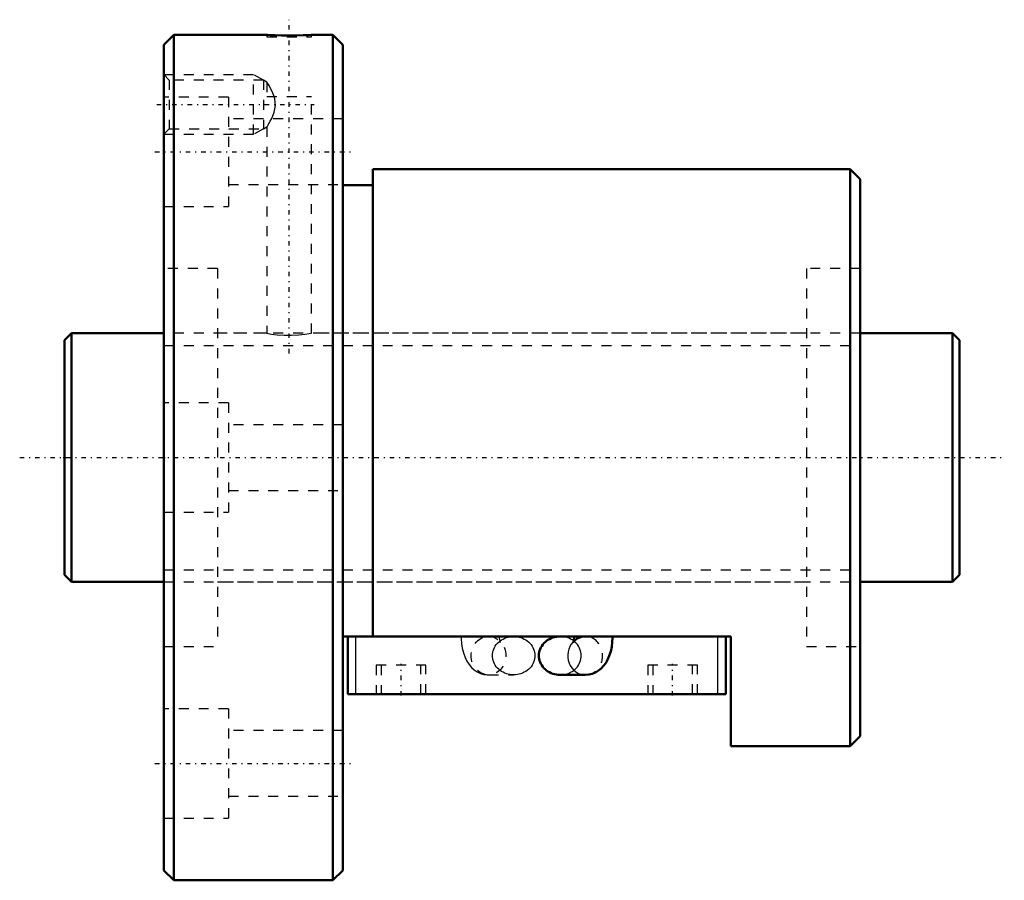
# Model space of a CAD drawing. Header units: millimetres. Extents: x -4.5 to 94.5, y -42.5 to 44.
import ezdxf

# ---------------------------------------------------------------- set-up
doc = ezdxf.new("R2010")
doc.units = ezdxf.units.MM
doc.linetypes.add('Center', pattern=[1.5, 0.45, -0.5, 0.05, -0.5])
doc.linetypes.add('Dashed', pattern=[2, 1, -1])
for name, color, linetype, lineweight in [('2d ConnectionPoints', 7, 'Continuous', 50), ('AM_0', 7, 'Continuous', 50), ('AM_4', 3, 'Continuous', 25), ('AM_5', 3, 'Continuous', 25), ('AM_7', 7, 'Center', 25), ('AM_9', 6, 'Dashed', 25)]:
    doc.layers.add(name, color=color, linetype=linetype, lineweight=lineweight)

# ---------------------------------------------------------------- blocks, each defined once
blk = doc.blocks.new('1_BNF_2510A_2_5RR_Nut_0_in_BNF2510V_2_5RRG1_90LC0_000_rev_4')
at = {"layer": 'AM_0'}
for p, q in [((11, 42.5), (10, 41.5)), ((11, 42.5), (11, -42.5)), ((20.35, 42.5), (11, 42.5)), ((27, 42.5), (24.822, 42.5)), ((27, 42.5), (27, -42.5)), ((28, 41.5), (27, 42.5)), ((10, 41.5), (10, -41.5)), ((28, 41.5), (28, -41.5)), ((79, 29), (31, 29)), ((31, 29), (31, -17.98)), ((79, 29), (79, -29)), ((80, 28), (79, 29)), ((80, 28), (80, -28)), ((31, 27.4), (28, 27.4)), ((67, -17.98), (28, -17.98)), ((28.5, -23.78), (28.5, -17.98)), ((51.245, -17.981), (49.832, -17.981)), ((66.5, -23.78), (66.5, -17.98)), ((67, -29), (67, -17.98)), ((49.832, -21.846), (52.36, -21.846)), ((66.5, -23.78), (28.5, -23.78)), ((79, -29), (80, -28)), ((67, -29), (79, -29)), ((10, -41.5), (11, -42.5)), ((27, -42.5), (28, -41.5)), ((11, -42.5), (27, -42.5))]:
    blk.add_line(p, q, dxfattribs=at)
for points in [[(24.85, 42.5), (24.791, 42.497), (24.498, 42.483), (23.991, 42.463), (23.327, 42.447), (22.581, 42.44), (21.838, 42.447), (21.181, 42.464), (20.683, 42.484), (20.401, 42.497), (20.35, 42.5)], [(49.832, -17.981), (49.646, -17.988), (49.461, -18.01), (49.28, -18.047), (49.102, -18.098), (48.93, -18.162), (48.765, -18.24), (48.609, -18.33), (48.461, -18.433), (48.324, -18.547), (48.198, -18.671), (48.085, -18.805), (47.985, -18.947), (47.899, -19.097), (47.828, -19.252), (47.772, -19.413), (47.732, -19.578), (47.708, -19.745), (47.699, -19.913)], [(51.245, -17.98), (51.243, -18.084), (51.227, -18.278), (51.201, -18.441), (51.177, -18.54), (51.16, -18.59), (51.157, -18.596)], [(51.157, -18.596), (51.16, -18.59), (51.189, -18.542), (51.258, -18.452), (51.382, -18.33), (51.568, -18.197), (51.807, -18.081), (51.989, -18.025)], [(52.36, -21.846), (52.715, -21.818), (53.068, -21.733), (53.394, -21.599), (53.693, -21.422), (53.963, -21.205), (54.206, -20.951), (54.423, -20.658), (54.616, -20.321), (54.785, -19.931), (54.923, -19.492), (55.023, -19.029), (55.084, -18.559), (55.108, -18.115), (55.11, -17.98)], [(47.699, -19.913), (47.708, -20.082), (47.732, -20.249), (47.772, -20.413), (47.828, -20.574), (47.899, -20.73), (47.985, -20.88), (48.085, -21.022), (48.198, -21.155), (48.324, -21.28), (48.461, -21.394), (48.609, -21.496), (48.765, -21.587), (48.93, -21.665), (49.102, -21.729), (49.28, -21.78), (49.461, -21.816), (49.646, -21.838), (49.832, -21.846)]]:
    blk.add_lwpolyline(points, dxfattribs=at)
at = {"layer": 'AM_4'}
for p, q in [((29.3, -23.78), (29.3, -17.98)), ((65.7, -23.78), (65.7, -17.98))]:
    blk.add_line(p, q, dxfattribs=at)
blk.add_ellipse((52.36, -19.913), major_axis=(0, 1.932), ratio=0.906308, start_param=0.785604, end_param=3.144457, dxfattribs=at)
at = {"layer": 'AM_5', "linetype": 'Dashed'}
for p, q in [((10, 38.5), (19, 38.5)), ((19, 32.5), (19, 38.5)), ((20, 37.959), (19, 38.5)), ((20, 33.041), (19, 32.5)), ((10, 32.5), (19, 32.5))]:
    blk.add_line(p, q, dxfattribs=at)
at = {"layer": 'AM_7'}
for p, q in [((22.6, 10.475), (22.6, 44.025)), ((9.28, 35.5), (25.12, 35.5)), ((9.1, 30.744), (28.9, 30.744)), ((33.85, -23.925), (33.85, -20.735)), ((61.15, -23.925), (61.15, -20.735)), ((9.1, -30.744), (28.9, -30.744))]:
    blk.add_line(p, q, dxfattribs=at)
at = {"layer": 'AM_9'}
for p, q in [((20.35, 42.5), (20.35, 42.3)), ((20.35, 42.3), (24.85, 42.3)), ((24.85, 42.3), (24.85, 42.5)), ((10.541, 37.959), (10, 38.5)), ((20, 37.959), (10.541, 37.959)), ((10.541, 37.959), (10.541, 33.041)), ((20, 37.959), (20, 33.041)), ((20.363, 37.756), (20, 37.959)), ((20.35, 37.749), (20.35, 36.3)), ((16.5, 36.244), (10, 36.244)), ((16.5, 36.244), (16.5, 25.244)), ((20.35, 36.3), (24.85, 36.3)), ((24.85, 12.495), (24.85, 36.3)), ((28, 34.044), (16.5, 34.044)), ((10, 32.5), (10.541, 33.041)), ((10.541, 33.041), (20, 33.041)), ((20, 33.041), (20.364, 33.245)), ((20.35, 33.252), (20.35, 12.5)), ((16.5, 27.444), (28, 27.444)), ((10, 25.244), (16.5, 25.244)), ((15.4, 19), (10, 19)), ((15.4, 19), (15.4, -19)), ((74.6, 19), (74.6, -19)), ((80, 19), (74.6, 19)), ((20.35, 12.5), (15.4, 12.5)), ((74.6, 12.5), (24.821, 12.5)), ((16.5, 5.5), (10, 5.5)), ((16.5, 5.5), (16.5, -5.5)), ((28, 3.3), (16.5, 3.3)), ((16.5, -3.3), (28, -3.3)), ((10, -5.5), (16.5, -5.5)), ((15.4, -12.5), (74.6, -12.5)), ((45.168, -17.981), (42.64, -17.981)), ((52.36, -17.981), (51.245, -17.981)), ((51.989, -18.025), (52.024, -18.017)), ((52.196, -17.989), (52.36, -17.981)), ((10, -19), (15.4, -19)), ((74.6, -19), (80, -19)), ((36.35, -20.88), (31.35, -20.88)), ((31.35, -20.88), (31.35, -23.78)), ((31.85, -20.88), (31.85, -23.78)), ((35.85, -23.78), (35.85, -20.88)), ((36.35, -23.78), (36.35, -20.88)), ((63.65, -20.88), (58.65, -20.88)), ((58.65, -20.88), (58.65, -23.78)), ((59.15, -20.88), (59.15, -23.78)), ((63.15, -23.78), (63.15, -20.88)), ((63.65, -23.78), (63.65, -20.88)), ((42.64, -21.846), (45.168, -21.846)), ((16.5, -25.244), (10, -25.244)), ((16.5, -25.244), (16.5, -36.244)), ((28, -27.444), (16.5, -27.444)), ((16.5, -34.044), (28, -34.044)), ((10, -36.244), (16.5, -36.244))]:
    blk.add_line(p, q, dxfattribs=at)
for points in [[(21.09, 36.3), (20.891, 36.805), (20.733, 37.12), (20.575, 37.399), (20.421, 37.652), (20.354, 37.756), (20.35, 37.763)], [(20.35, 33.237), (20.353, 33.242), (20.412, 33.334), (20.567, 33.587), (20.699, 33.819), (20.843, 34.095), (21.103, 34.744), (21.218, 35.404), (21.151, 36.078), (21.09, 36.3)], [(20.35, 12.5), (20.474, 12.478), (20.833, 12.422), (21.391, 12.355), (22.092, 12.306), (22.843, 12.298), (23.559, 12.333), (24.171, 12.396), (24.616, 12.46), (24.834, 12.497), (24.85, 12.5)], [(39.89, -17.98), (39.896, -18.237), (39.931, -18.704), (40.003, -19.168), (40.115, -19.628), (40.276, -20.086), (40.468, -20.479), (40.688, -20.818), (40.935, -21.106), (41.208, -21.349), (41.507, -21.547), (41.829, -21.697), (42.169, -21.797), (42.519, -21.842), (42.64, -21.846)], [(42.64, -17.981), (42.934, -18.009), (42.936, -18.009)], [(43.036, -19.913), (43.044, -19.745), (43.069, -19.578), (43.109, -19.413), (43.165, -19.252), (43.236, -19.097), (43.322, -18.947), (43.422, -18.805), (43.535, -18.671), (43.661, -18.547), (43.798, -18.433), (43.946, -18.33), (44.102, -18.24), (44.267, -18.162), (44.439, -18.098), (44.617, -18.047), (44.798, -18.01), (44.983, -17.988), (45.168, -17.981)], [(43.748, -18.459), (43.811, -18.543), (43.84, -18.59), (43.843, -18.596)], [(43.822, -18.536), (43.8, -18.447), (43.776, -18.305), (43.759, -18.127), (43.755, -17.98)], [(43.843, -18.596), (43.84, -18.591), (43.824, -18.543), (43.822, -18.536)], [(45.168, -17.981), (45.354, -17.988), (45.539, -18.01), (45.72, -18.047), (45.898, -18.098), (46.07, -18.162), (46.235, -18.24), (46.391, -18.33), (46.539, -18.433), (46.676, -18.547), (46.802, -18.671), (46.915, -18.805), (47.015, -18.947), (47.101, -19.097), (47.172, -19.252), (47.228, -19.413), (47.268, -19.578), (47.292, -19.745), (47.301, -19.913), (47.292, -20.082), (47.268, -20.249), (47.228, -20.413), (47.172, -20.574), (47.101, -20.73), (47.015, -20.88), (46.915, -21.022), (46.802, -21.155), (46.676, -21.28), (46.539, -21.394), (46.391, -21.496), (46.235, -21.587), (46.07, -21.665), (45.898, -21.729), (45.72, -21.78), (45.539, -21.816), (45.354, -21.838), (45.168, -21.846)], [(49.832, -21.846), (50.017, -21.838), (50.202, -21.816), (50.383, -21.78), (50.561, -21.729), (50.733, -21.665), (50.898, -21.587), (51.054, -21.496), (51.202, -21.394), (51.339, -21.28), (51.465, -21.155), (51.578, -21.022), (51.678, -20.88), (51.764, -20.73), (51.835, -20.574), (51.891, -20.413), (51.931, -20.249), (51.956, -20.082), (51.964, -19.913), (51.956, -19.745), (51.931, -19.578), (51.891, -19.413), (51.835, -19.252), (51.764, -19.097), (51.678, -18.947), (51.578, -18.805), (51.465, -18.671), (51.339, -18.547), (51.202, -18.433), (51.054, -18.33), (50.898, -18.24), (50.733, -18.162), (50.561, -18.098), (50.383, -18.047), (50.202, -18.01), (50.017, -17.988), (49.832, -17.981)], [(52.024, -18.017), (52.083, -18.005), (52.196, -17.989)], [(45.168, -21.846), (44.983, -21.838), (44.798, -21.816), (44.617, -21.78), (44.439, -21.729), (44.267, -21.665), (44.102, -21.587), (43.946, -21.496), (43.798, -21.394), (43.661, -21.28), (43.535, -21.155), (43.422, -21.022), (43.322, -20.88), (43.236, -20.73), (43.165, -20.574), (43.109, -20.413), (43.069, -20.249), (43.044, -20.082), (43.036, -19.913)]]:
    blk.add_lwpolyline(points, dxfattribs=at)
blk.add_ellipse((42.64, -19.913), major_axis=(0, 1.932), ratio=0.906308, dxfattribs=at)
for start_param, end_param in [(0.533074, 0.785604), (3.223192, 6.496731), (3.144457, 3.196055)]:
    blk.add_ellipse((52.36, -19.913), major_axis=(0, 1.932), ratio=0.906308, start_param=start_param, end_param=end_param, dxfattribs=at)
blk = doc.blocks.new('2_BNF_2510A_2_5RR000_Shaft_0_in_BNF2510V_2_5RRG1_90LC0_000_rev_4')
at = {"layer": 'AM_0'}
for p, q in [((0.7, 12.5), (0, 11.8)), ((0.7, 12.5), (0.7, -12.5)), ((10, 12.5), (0.7, 12.5)), ((89.3, 12.5), (80, 12.5)), ((90, 11.8), (89.3, 12.5)), ((89.3, 12.5), (89.3, -12.5)), ((0, 11.8), (0, -11.8)), ((90, 11.8), (90, -11.8)), ((0, -11.8), (0.7, -12.5)), ((89.3, -12.5), (90, -11.8)), ((0.7, -12.5), (10, -12.5)), ((80, -12.5), (89.3, -12.5))]:
    blk.add_line(p, q, dxfattribs=at)
at = {"layer": 'AM_5', "linetype": 'Dashed'}
for p, q in [((10, 11.273), (80, 11.273)), ((10, -11.273), (80, -11.273))]:
    blk.add_line(p, q, dxfattribs=at)
at = {"layer": 'AM_7'}
blk.add_line((-4.5, 0), (94.5, 0), dxfattribs=at)
at = {"layer": 'AM_9'}
for p, q in [((80, 12.5), (10, 12.5)), ((10, -12.5), (80, -12.5))]:
    blk.add_line(p, q, dxfattribs=at)

msp = doc.modelspace()

# ---------------------------------------------------------------- linework, layer by layer
at = {"layer": '2d ConnectionPoints'}
for p in [(0, 0), (10, 0)]:
    msp.add_point(p, dxfattribs=at)

# ---------------------------------------------------------------- block references
for name in ['1_BNF_2510A_2_5RR_Nut_0_in_BNF2510V_2_5RRG1_90LC0_000_rev_4', '2_BNF_2510A_2_5RR000_Shaft_0_in_BNF2510V_2_5RRG1_90LC0_000_rev_4']:
    msp.add_blockref(name, (0, 0))

doc.saveas('drawing.dxf')
